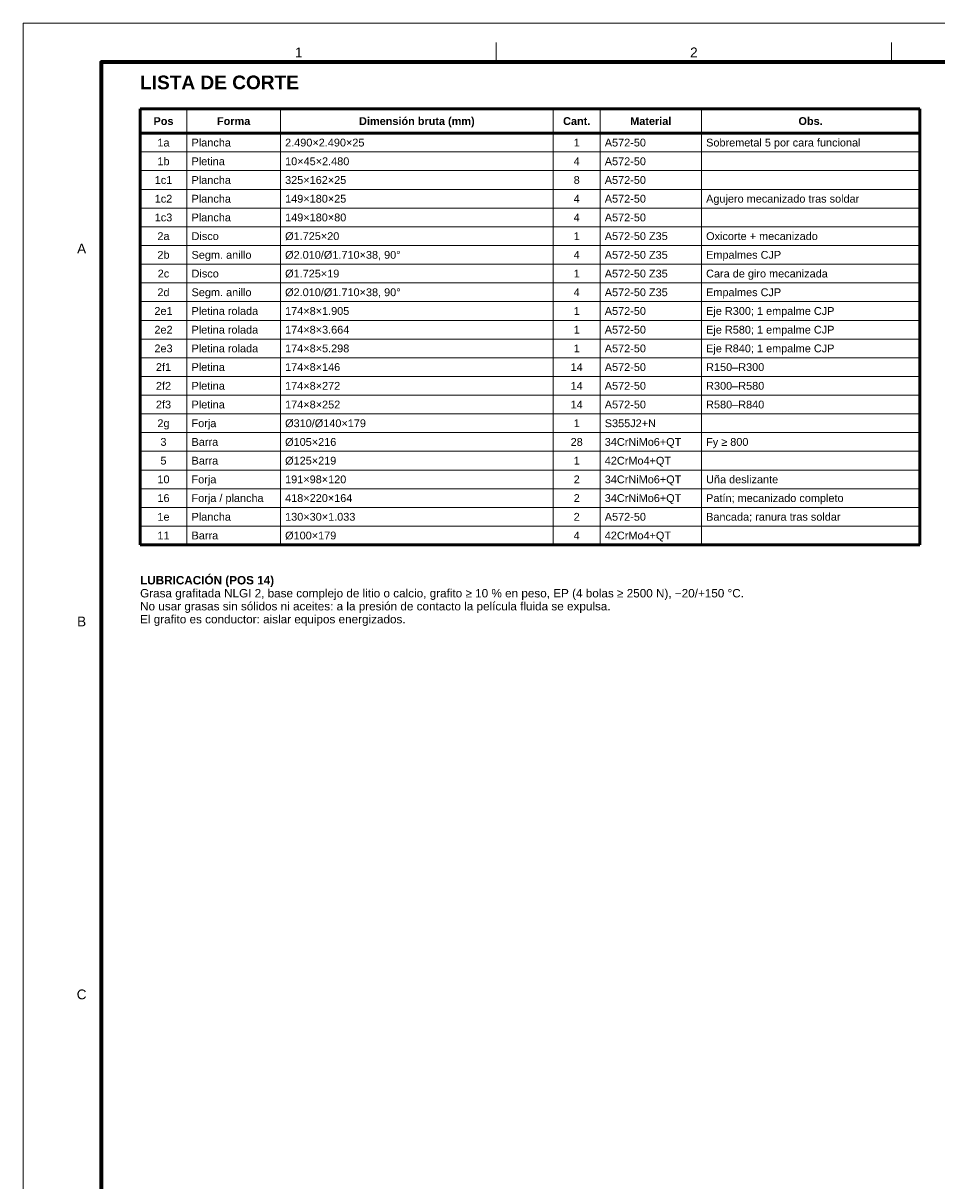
# Model space of a CAD drawing. Header units: millimetres. Extents: x 0 to 841, y 0 to 594.
# Tile 2 of 4: x 0 to 234, y 297 to 594. Entities that reach past the tile are written whole.
import ezdxf
from ezdxf.enums import TextEntityAlignment as Align

# ---------------------------------------------------------------- set-up
doc = ezdxf.new("R2010")
doc.units = ezdxf.units.MM
for name, color, linetype, lineweight in [('FINA', 7, 'CONTINUOUS', 18), ('MARCO', 7, 'CONTINUOUS', 70), ('TXT', 7, 'CONTINUOUS', 25), ('VIS', 7, 'CONTINUOUS', 50)]:
    doc.layers.add(name, color=color, linetype=linetype, lineweight=lineweight)
doc.styles.add('STD', font='LiberationSans-Regular.ttf')
doc.styles.add('STDB', font='LiberationSans-Bold.ttf')

msp = doc.modelspace()

# ---------------------------------------------------------------- linework, layer by layer
at = {"layer": 'FINA'}
for p, q in [((121.375, 584), (121.375, 589)), ((222.75, 584), (222.75, 589)), ((42, 572), (42, 460.16)), ((66, 572), (66, 460.16)), ((136, 572), (136, 460.16)), ((148, 572), (148, 460.16)), ((174, 572), (174, 460.16)), ((30, 560.96), (230, 560.96)), ((30, 556.16), (230, 556.16)), ((30, 551.36), (230, 551.36)), ((30, 546.56), (230, 546.56)), ((30, 541.76), (230, 541.76)), ((30, 536.96), (230, 536.96)), ((30, 532.16), (230, 532.16)), ((30, 527.36), (230, 527.36)), ((30, 522.56), (230, 522.56)), ((30, 517.76), (230, 517.76)), ((30, 512.96), (230, 512.96)), ((30, 508.16), (230, 508.16)), ((30, 503.36), (230, 503.36)), ((30, 498.56), (230, 498.56)), ((30, 493.76), (230, 493.76)), ((30, 488.96), (230, 488.96)), ((30, 484.16), (230, 484.16)), ((30, 479.36), (230, 479.36)), ((30, 474.56), (230, 474.56)), ((30, 469.76), (230, 469.76)), ((30, 464.96), (230, 464.96))]:
    msp.add_line(p, q, dxfattribs=at)
msp.add_lwpolyline([(0, 0), (841, 0), (841, 594), (0, 594)], close=True, dxfattribs=at)
at = {"layer": 'MARCO'}
msp.add_lwpolyline([(20, 10), (831, 10), (831, 584), (20, 584)], close=True, dxfattribs=at)
at = {"layer": 'VIS'}
for p, q in [((30, 572), (230, 572)), ((30, 572), (30, 460.16)), ((230, 572), (230, 460.16)), ((30, 565.76), (230, 565.76)), ((30, 460.16), (230, 460.16))]:
    msp.add_line(p, q, dxfattribs=at)

# ---------------------------------------------------------------- texts
at = {"layer": 'TXT'}
for s, height, style, p in [('1', 2.5, 'STD', (70.6875, 586.5)), ('2', 2.5, 'STD', (172.0625, 586.5)), ('Dimensión bruta (mm)', 2, 'STDB', (101, 568.88)), ('Pos', 2, 'STDB', (36, 568.88)), ('Forma', 2, 'STDB', (54, 568.88)), ('Cant.', 2, 'STDB', (142, 568.88)), ('Material', 2, 'STDB', (161, 568.88)), ('Obs.', 2, 'STDB', (202, 568.88)), ('1a', 2, 'STD', (36, 563.36)), ('1', 2, 'STD', (142, 563.36)), ('1b', 2, 'STD', (36, 558.56)), ('4', 2, 'STD', (142, 558.56)), ('1c1', 2, 'STD', (36, 553.76)), ('8', 2, 'STD', (142, 553.76)), ('1c2', 2, 'STD', (36, 548.96)), ('4', 2, 'STD', (142, 548.96)), ('1c3', 2, 'STD', (36, 544.16)), ('4', 2, 'STD', (142, 544.16)), ('2a', 2, 'STD', (36, 539.36)), ('1', 2, 'STD', (142, 539.36)), ('A', 2.5, 'STD', (15, 536.1667)), ('2b', 2, 'STD', (36, 534.56)), ('4', 2, 'STD', (142, 534.56)), ('2c', 2, 'STD', (36, 529.76)), ('1', 2, 'STD', (142, 529.76)), ('2d', 2, 'STD', (36, 524.96)), ('4', 2, 'STD', (142, 524.96)), ('2e1', 2, 'STD', (36, 520.16)), ('1', 2, 'STD', (142, 520.16)), ('2e2', 2, 'STD', (36, 515.36)), ('1', 2, 'STD', (142, 515.36)), ('2e3', 2, 'STD', (36, 510.56)), ('1', 2, 'STD', (142, 510.56)), ('2f1', 2, 'STD', (36, 505.76)), ('14', 2, 'STD', (142, 505.76)), ('2f2', 2, 'STD', (36, 500.96)), ('14', 2, 'STD', (142, 500.96)), ('2f3', 2, 'STD', (36, 496.16)), ('14', 2, 'STD', (142, 496.16)), ('2g', 2, 'STD', (36, 491.36)), ('1', 2, 'STD', (142, 491.36)), ('3', 2, 'STD', (36, 486.56)), ('28', 2, 'STD', (142, 486.56)), ('5', 2, 'STD', (36, 481.76)), ('1', 2, 'STD', (142, 481.76)), ('10', 2, 'STD', (36, 476.96)), ('2', 2, 'STD', (142, 476.96)), ('16', 2, 'STD', (36, 472.16)), ('2', 2, 'STD', (142, 472.16)), ('1e', 2, 'STD', (36, 467.36)), ('2', 2, 'STD', (142, 467.36)), ('11', 2, 'STD', (36, 462.56)), ('4', 2, 'STD', (142, 462.56)), ('B', 2.5, 'STD', (15, 440.5)), ('C', 2.5, 'STD', (15, 344.8333))]:
    msp.add_text(s, height=height, dxfattribs=dict(at, style=style)).set_placement(p, align=Align.MIDDLE_CENTER)
at = {"layer": 'TXT', "style": 'STDB'}
msp.add_text('LISTA DE CORTE', height=3.5, dxfattribs=at).set_placement((30, 576), align=Align.BOTTOM_LEFT)
at = {"layer": 'TXT', "style": 'STD'}
for s, p in [('Plancha', (43.2, 563.36)), ('2.490×2.490×25', (67.2, 563.36)), ('A572-50', (149.2, 563.36)), ('Sobremetal 5 por cara funcional', (175.2, 563.36)), ('Pletina', (43.2, 558.56)), ('10×45×2.480', (67.2, 558.56)), ('A572-50', (149.2, 558.56)), ('Plancha', (43.2, 553.76)), ('325×162×25', (67.2, 553.76)), ('A572-50', (149.2, 553.76)), ('Plancha', (43.2, 548.96)), ('149×180×25', (67.2, 548.96)), ('A572-50', (149.2, 548.96)), ('Agujero mecanizado tras soldar', (175.2, 548.96)), ('Plancha', (43.2, 544.16)), ('149×180×80', (67.2, 544.16)), ('A572-50', (149.2, 544.16)), ('Disco', (43.2, 539.36)), ('Ø1.725×20', (67.2, 539.36)), ('A572-50 Z35', (149.2, 539.36)), ('Oxicorte + mecanizado', (175.2, 539.36)), ('Segm. anillo', (43.2, 534.56)), ('Ø2.010/Ø1.710×38, 90°', (67.2, 534.56)), ('A572-50 Z35', (149.2, 534.56)), ('Empalmes CJP', (175.2, 534.56)), ('Disco', (43.2, 529.76)), ('Ø1.725×19', (67.2, 529.76)), ('A572-50 Z35', (149.2, 529.76)), ('Cara de giro mecanizada', (175.2, 529.76)), ('Segm. anillo', (43.2, 524.96)), ('Ø2.010/Ø1.710×38, 90°', (67.2, 524.96)), ('A572-50 Z35', (149.2, 524.96)), ('Empalmes CJP', (175.2, 524.96)), ('Pletina rolada', (43.2, 520.16)), ('174×8×1.905', (67.2, 520.16)), ('A572-50', (149.2, 520.16)), ('Eje R300; 1 empalme CJP', (175.2, 520.16)), ('Pletina rolada', (43.2, 515.36)), ('174×8×3.664', (67.2, 515.36)), ('A572-50', (149.2, 515.36)), ('Eje R580; 1 empalme CJP', (175.2, 515.36)), ('Pletina rolada', (43.2, 510.56)), ('174×8×5.298', (67.2, 510.56)), ('A572-50', (149.2, 510.56)), ('Eje R840; 1 empalme CJP', (175.2, 510.56)), ('Pletina', (43.2, 505.76)), ('174×8×146', (67.2, 505.76)), ('A572-50', (149.2, 505.76)), ('R150–R300', (175.2, 505.76)), ('Pletina', (43.2, 500.96)), ('174×8×272', (67.2, 500.96)), ('A572-50', (149.2, 500.96)), ('R300–R580', (175.2, 500.96)), ('Pletina', (43.2, 496.16)), ('174×8×252', (67.2, 496.16)), ('A572-50', (149.2, 496.16)), ('R580–R840', (175.2, 496.16)), ('Forja', (43.2, 491.36)), ('Ø310/Ø140×179', (67.2, 491.36)), ('S355J2+N', (149.2, 491.36)), ('Barra', (43.2, 486.56)), ('Ø105×216', (67.2, 486.56)), ('34CrNiMo6+QT', (149.2, 486.56)), ('Fy ≥ 800', (175.2, 486.56)), ('Barra', (43.2, 481.76)), ('Ø125×219', (67.2, 481.76)), ('42CrMo4+QT', (149.2, 481.76)), ('Forja', (43.2, 476.96)), ('191×98×120', (67.2, 476.96)), ('34CrNiMo6+QT', (149.2, 476.96)), ('Uña deslizante', (175.2, 476.96)), ('Forja / plancha', (43.2, 472.16)), ('418×220×164', (67.2, 472.16)), ('34CrNiMo6+QT', (149.2, 472.16)), ('Patín; mecanizado completo', (175.2, 472.16)), ('Plancha', (43.2, 467.36)), ('130×30×1.033', (67.2, 467.36)), ('A572-50', (149.2, 467.36)), ('Bancada; ranura tras soldar', (175.2, 467.36)), ('Barra', (43.2, 462.56)), ('Ø100×179', (67.2, 462.56)), ('42CrMo4+QT', (149.2, 462.56))]:
    msp.add_text(s, height=2, dxfattribs=at).set_placement(p, align=Align.MIDDLE_LEFT)
at = {"layer": 'TXT'}
for s, style, p in [('LUBRICACIÓN (POS 14)', 'STDB', (30, 452.16)), ('Grasa grafitada NLGI 2, base complejo de litio o calcio, grafito ≥ 10 % en peso, EP (4 bolas ≥ 2500 N), −20/+150 °C.', 'STD', (30, 448.8275)), ('No usar grasas sin sólidos ni aceites: a la presión de contacto la película fluida se expulsa.', 'STD', (30, 445.495)), ('El grafito es conductor: aislar equipos energizados.', 'STD', (30, 442.1625))]:
    msp.add_text(s, height=2.15, dxfattribs=dict(at, style=style)).set_placement(p, align=Align.TOP_LEFT)

doc.saveas('drawing.dxf')
